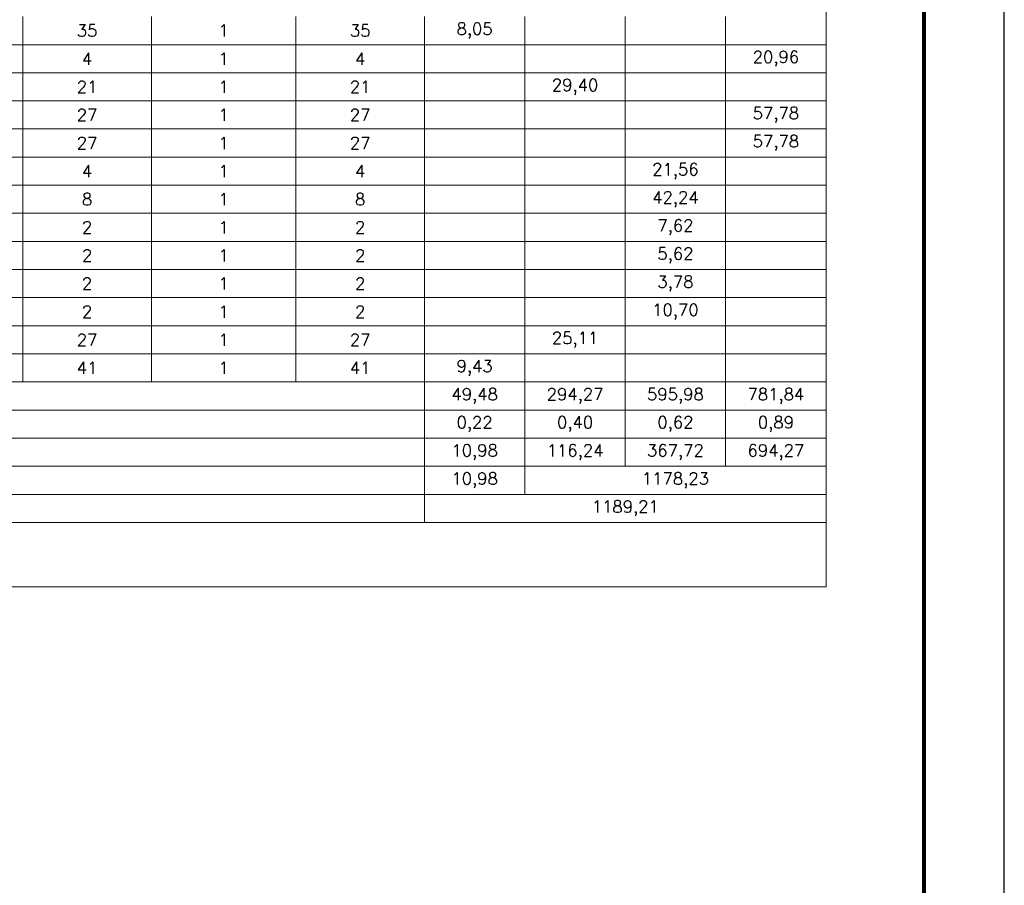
# Model space of a CAD drawing. Extents: x 253237 to 278058, y -131782 to -118389.
# Tile 21 of 23: x 274906 to 277357, y -128330 to -126174. Entities that reach past the tile are written whole.
import ezdxf

# ---------------------------------------------------------------- set-up
doc = ezdxf.new("R2010")
doc.units = 0
doc.header["$LTSCALE"] = 5
doc.header["$MEASUREMENT"] = 0
doc.layers.add('_FORMATKA', color=8, linetype='Continuous', lineweight=15, plot=False)
for name, color, linetype, lineweight in [('_RAMKA', 7, 'Continuous', 35), ('AutoCAD_Structural_Detailing_tabele zbrojenia', 7, 'Continuous', 20), ('PS_DIM', 4, 'Continuous', 13)]:
    doc.layers.add(name, color=color, linetype=linetype, lineweight=lineweight)
doc.styles.add('styl2T', font='simplex.shx', dxfattribs={"height": 30})

# ---------------------------------------------------------------- blocks, each defined once
blk = doc.blocks.new('*U16')
at = {"layer": '_FORMATKA', "lineweight": -3}
blk.add_lwpolyline([(-1200, 0), (0, 0), (0, 594), (-1200, 594)], close=True, dxfattribs=at)
at = {"layer": '_RAMKA', "lineweight": -3, "const_width": 0.5}
blk.add_lwpolyline([(-1170, 10), (-10, 10), (-10, 584), (-1170, 584)], close=True, dxfattribs=at)

msp = doc.modelspace()

# ---------------------------------------------------------------- linework, layer by layer
at = {"layer": 'AutoCAD_Structural_Detailing_tabele zbrojenia', "color": 242}
for p, q in [((276913.54, -124126.21), (276913.54, -127586.21)), ((274913.54, -126166.21), (274913.54, -126236.21)), ((274913.54, -126236.21), (274913.54, -126166.21)), ((275233.54, -126166.21), (275233.54, -126236.21)), ((275233.54, -126236.21), (275233.54, -126166.21)), ((275593.54, -126166.21), (275593.54, -126236.21)), ((275593.54, -126236.21), (275593.54, -126166.21)), ((275913.54, -126166.21), (275913.54, -126236.21)), ((275913.54, -126236.21), (275913.54, -126166.21)), ((276163.54, -126166.21), (276163.54, -126236.21)), ((276163.54, -126236.21), (276163.54, -126166.21)), ((276413.54, -126166.21), (276413.54, -126236.21)), ((276413.54, -126236.21), (276413.54, -126166.21)), ((276663.54, -126166.21), (276663.54, -126236.21)), ((276663.54, -126236.21), (276663.54, -126166.21)), ((276913.54, -126166.21), (276913.54, -126236.21)), ((274913.54, -126236.21), (274553.54, -126236.21)), ((274553.54, -126236.21), (274913.54, -126236.21)), ((275233.54, -126236.21), (274913.54, -126236.21)), ((274913.54, -126236.21), (274913.54, -126306.21)), ((274913.54, -126236.21), (275233.54, -126236.21)), ((274913.54, -126306.21), (274913.54, -126236.21)), ((275593.54, -126236.21), (275233.54, -126236.21)), ((275233.54, -126236.21), (275233.54, -126306.21)), ((275233.54, -126236.21), (275593.54, -126236.21)), ((275233.54, -126306.21), (275233.54, -126236.21)), ((275913.54, -126236.21), (275593.54, -126236.21)), ((275593.54, -126236.21), (275593.54, -126306.21)), ((275593.54, -126236.21), (275913.54, -126236.21)), ((275593.54, -126306.21), (275593.54, -126236.21)), ((276163.54, -126236.21), (275913.54, -126236.21)), ((275913.54, -126236.21), (275913.54, -126306.21)), ((275913.54, -126236.21), (276163.54, -126236.21)), ((275913.54, -126306.21), (275913.54, -126236.21)), ((276413.54, -126236.21), (276163.54, -126236.21)), ((276163.54, -126236.21), (276163.54, -126306.21)), ((276163.54, -126236.21), (276413.54, -126236.21)), ((276163.54, -126306.21), (276163.54, -126236.21)), ((276663.54, -126236.21), (276413.54, -126236.21)), ((276413.54, -126236.21), (276413.54, -126306.21)), ((276413.54, -126236.21), (276663.54, -126236.21)), ((276413.54, -126306.21), (276413.54, -126236.21)), ((276913.54, -126236.21), (276663.54, -126236.21)), ((276663.54, -126236.21), (276663.54, -126306.21)), ((276663.54, -126236.21), (276913.54, -126236.21)), ((276663.54, -126306.21), (276663.54, -126236.21)), ((276913.54, -126236.21), (276913.54, -126306.21)), ((274913.54, -126306.21), (274553.54, -126306.21)), ((274553.54, -126306.21), (274913.54, -126306.21)), ((275233.54, -126306.21), (274913.54, -126306.21)), ((274913.54, -126306.21), (274913.54, -126376.21)), ((274913.54, -126306.21), (275233.54, -126306.21)), ((274913.54, -126376.21), (274913.54, -126306.21)), ((275593.54, -126306.21), (275233.54, -126306.21)), ((275233.54, -126306.21), (275233.54, -126376.21)), ((275233.54, -126306.21), (275593.54, -126306.21)), ((275233.54, -126376.21), (275233.54, -126306.21)), ((275913.54, -126306.21), (275593.54, -126306.21)), ((275593.54, -126306.21), (275593.54, -126376.21)), ((275593.54, -126306.21), (275913.54, -126306.21)), ((275593.54, -126376.21), (275593.54, -126306.21)), ((276163.54, -126306.21), (275913.54, -126306.21)), ((275913.54, -126306.21), (275913.54, -126376.21)), ((275913.54, -126306.21), (276163.54, -126306.21)), ((275913.54, -126376.21), (275913.54, -126306.21)), ((276413.54, -126306.21), (276163.54, -126306.21)), ((276163.54, -126306.21), (276163.54, -126376.21)), ((276163.54, -126306.21), (276413.54, -126306.21)), ((276163.54, -126376.21), (276163.54, -126306.21)), ((276663.54, -126306.21), (276413.54, -126306.21)), ((276413.54, -126306.21), (276413.54, -126376.21)), ((276413.54, -126306.21), (276663.54, -126306.21)), ((276413.54, -126376.21), (276413.54, -126306.21)), ((276913.54, -126306.21), (276663.54, -126306.21)), ((276663.54, -126306.21), (276663.54, -126376.21)), ((276663.54, -126306.21), (276913.54, -126306.21)), ((276663.54, -126376.21), (276663.54, -126306.21)), ((276913.54, -126306.21), (276913.54, -126376.21)), ((274913.54, -126376.21), (274553.54, -126376.21)), ((274553.54, -126376.21), (274913.54, -126376.21)), ((275233.54, -126376.21), (274913.54, -126376.21)), ((274913.54, -126376.21), (274913.54, -126446.21)), ((274913.54, -126376.21), (275233.54, -126376.21)), ((274913.54, -126446.21), (274913.54, -126376.21)), ((275593.54, -126376.21), (275233.54, -126376.21)), ((275233.54, -126376.21), (275233.54, -126446.21)), ((275233.54, -126376.21), (275593.54, -126376.21)), ((275233.54, -126446.21), (275233.54, -126376.21)), ((275913.54, -126376.21), (275593.54, -126376.21)), ((275593.54, -126376.21), (275593.54, -126446.21)), ((275593.54, -126376.21), (275913.54, -126376.21)), ((275593.54, -126446.21), (275593.54, -126376.21)), ((276163.54, -126376.21), (275913.54, -126376.21)), ((275913.54, -126376.21), (275913.54, -126446.21)), ((275913.54, -126376.21), (276163.54, -126376.21)), ((275913.54, -126446.21), (275913.54, -126376.21)), ((276413.54, -126376.21), (276163.54, -126376.21)), ((276163.54, -126376.21), (276163.54, -126446.21)), ((276163.54, -126376.21), (276413.54, -126376.21)), ((276163.54, -126446.21), (276163.54, -126376.21)), ((276663.54, -126376.21), (276413.54, -126376.21)), ((276413.54, -126376.21), (276413.54, -126446.21)), ((276413.54, -126376.21), (276663.54, -126376.21)), ((276413.54, -126446.21), (276413.54, -126376.21)), ((276913.54, -126376.21), (276663.54, -126376.21)), ((276663.54, -126376.21), (276663.54, -126446.21)), ((276663.54, -126376.21), (276913.54, -126376.21)), ((276663.54, -126446.21), (276663.54, -126376.21)), ((276913.54, -126376.21), (276913.54, -126446.21)), ((274913.54, -126446.21), (274553.54, -126446.21)), ((274553.54, -126446.21), (274913.54, -126446.21)), ((275233.54, -126446.21), (274913.54, -126446.21)), ((274913.54, -126446.21), (274913.54, -126516.21)), ((274913.54, -126446.21), (275233.54, -126446.21)), ((274913.54, -126516.21), (274913.54, -126446.21)), ((275593.54, -126446.21), (275233.54, -126446.21)), ((275233.54, -126446.21), (275233.54, -126516.21)), ((275233.54, -126446.21), (275593.54, -126446.21)), ((275233.54, -126516.21), (275233.54, -126446.21)), ((275913.54, -126446.21), (275593.54, -126446.21)), ((275593.54, -126446.21), (275593.54, -126516.21)), ((275593.54, -126446.21), (275913.54, -126446.21)), ((275593.54, -126516.21), (275593.54, -126446.21)), ((276163.54, -126446.21), (275913.54, -126446.21)), ((275913.54, -126446.21), (275913.54, -126516.21)), ((275913.54, -126446.21), (276163.54, -126446.21)), ((275913.54, -126516.21), (275913.54, -126446.21)), ((276413.54, -126446.21), (276163.54, -126446.21)), ((276163.54, -126446.21), (276163.54, -126516.21)), ((276163.54, -126446.21), (276413.54, -126446.21)), ((276163.54, -126516.21), (276163.54, -126446.21)), ((276663.54, -126446.21), (276413.54, -126446.21)), ((276413.54, -126446.21), (276413.54, -126516.21)), ((276413.54, -126446.21), (276663.54, -126446.21)), ((276413.54, -126516.21), (276413.54, -126446.21)), ((276913.54, -126446.21), (276663.54, -126446.21)), ((276663.54, -126446.21), (276663.54, -126516.21)), ((276663.54, -126446.21), (276913.54, -126446.21)), ((276663.54, -126516.21), (276663.54, -126446.21)), ((276913.54, -126446.21), (276913.54, -126516.21)), ((274913.54, -126516.21), (274553.54, -126516.21)), ((274553.54, -126516.21), (274913.54, -126516.21)), ((275233.54, -126516.21), (274913.54, -126516.21)), ((274913.54, -126516.21), (274913.54, -126586.21)), ((274913.54, -126516.21), (275233.54, -126516.21)), ((274913.54, -126586.21), (274913.54, -126516.21)), ((275593.54, -126516.21), (275233.54, -126516.21)), ((275233.54, -126516.21), (275233.54, -126586.21)), ((275233.54, -126516.21), (275593.54, -126516.21)), ((275233.54, -126586.21), (275233.54, -126516.21)), ((275913.54, -126516.21), (275593.54, -126516.21)), ((275593.54, -126516.21), (275593.54, -126586.21)), ((275593.54, -126516.21), (275913.54, -126516.21)), ((275593.54, -126586.21), (275593.54, -126516.21)), ((276163.54, -126516.21), (275913.54, -126516.21)), ((275913.54, -126516.21), (275913.54, -126586.21)), ((275913.54, -126516.21), (276163.54, -126516.21)), ((275913.54, -126586.21), (275913.54, -126516.21)), ((276413.54, -126516.21), (276163.54, -126516.21)), ((276163.54, -126516.21), (276163.54, -126586.21)), ((276163.54, -126516.21), (276413.54, -126516.21)), ((276163.54, -126586.21), (276163.54, -126516.21)), ((276663.54, -126516.21), (276413.54, -126516.21)), ((276413.54, -126516.21), (276413.54, -126586.21)), ((276413.54, -126516.21), (276663.54, -126516.21)), ((276413.54, -126586.21), (276413.54, -126516.21)), ((276913.54, -126516.21), (276663.54, -126516.21)), ((276663.54, -126516.21), (276663.54, -126586.21)), ((276663.54, -126516.21), (276913.54, -126516.21)), ((276663.54, -126586.21), (276663.54, -126516.21)), ((276913.54, -126516.21), (276913.54, -126586.21)), ((274913.54, -126586.21), (274553.54, -126586.21)), ((274553.54, -126586.21), (274913.54, -126586.21)), ((275233.54, -126586.21), (274913.54, -126586.21)), ((274913.54, -126586.21), (274913.54, -126656.21)), ((274913.54, -126586.21), (275233.54, -126586.21)), ((274913.54, -126656.21), (274913.54, -126586.21)), ((275593.54, -126586.21), (275233.54, -126586.21)), ((275233.54, -126586.21), (275233.54, -126656.21)), ((275233.54, -126586.21), (275593.54, -126586.21)), ((275233.54, -126656.21), (275233.54, -126586.21)), ((275913.54, -126586.21), (275593.54, -126586.21)), ((275593.54, -126586.21), (275593.54, -126656.21)), ((275593.54, -126586.21), (275913.54, -126586.21)), ((275593.54, -126656.21), (275593.54, -126586.21)), ((276163.54, -126586.21), (275913.54, -126586.21)), ((275913.54, -126586.21), (275913.54, -126656.21)), ((275913.54, -126586.21), (276163.54, -126586.21)), ((275913.54, -126656.21), (275913.54, -126586.21)), ((276413.54, -126586.21), (276163.54, -126586.21)), ((276163.54, -126586.21), (276163.54, -126656.21)), ((276163.54, -126586.21), (276413.54, -126586.21)), ((276163.54, -126656.21), (276163.54, -126586.21)), ((276663.54, -126586.21), (276413.54, -126586.21)), ((276413.54, -126586.21), (276413.54, -126656.21)), ((276413.54, -126586.21), (276663.54, -126586.21)), ((276413.54, -126656.21), (276413.54, -126586.21)), ((276913.54, -126586.21), (276663.54, -126586.21)), ((276663.54, -126586.21), (276663.54, -126656.21)), ((276663.54, -126586.21), (276913.54, -126586.21)), ((276663.54, -126656.21), (276663.54, -126586.21)), ((276913.54, -126586.21), (276913.54, -126656.21)), ((274913.54, -126656.21), (274553.54, -126656.21)), ((274553.54, -126656.21), (274913.54, -126656.21)), ((275233.54, -126656.21), (274913.54, -126656.21)), ((274913.54, -126656.21), (274913.54, -126726.21)), ((274913.54, -126656.21), (275233.54, -126656.21)), ((274913.54, -126726.21), (274913.54, -126656.21)), ((275593.54, -126656.21), (275233.54, -126656.21)), ((275233.54, -126656.21), (275233.54, -126726.21)), ((275233.54, -126656.21), (275593.54, -126656.21)), ((275233.54, -126726.21), (275233.54, -126656.21)), ((275913.54, -126656.21), (275593.54, -126656.21)), ((275593.54, -126656.21), (275593.54, -126726.21)), ((275593.54, -126656.21), (275913.54, -126656.21)), ((275593.54, -126726.21), (275593.54, -126656.21)), ((276163.54, -126656.21), (275913.54, -126656.21)), ((275913.54, -126656.21), (275913.54, -126726.21)), ((275913.54, -126656.21), (276163.54, -126656.21)), ((275913.54, -126726.21), (275913.54, -126656.21)), ((276413.54, -126656.21), (276163.54, -126656.21)), ((276163.54, -126656.21), (276163.54, -126726.21)), ((276163.54, -126656.21), (276413.54, -126656.21)), ((276163.54, -126726.21), (276163.54, -126656.21)), ((276663.54, -126656.21), (276413.54, -126656.21)), ((276413.54, -126656.21), (276413.54, -126726.21)), ((276413.54, -126656.21), (276663.54, -126656.21)), ((276413.54, -126726.21), (276413.54, -126656.21)), ((276913.54, -126656.21), (276663.54, -126656.21)), ((276663.54, -126656.21), (276663.54, -126726.21)), ((276663.54, -126656.21), (276913.54, -126656.21)), ((276663.54, -126726.21), (276663.54, -126656.21)), ((276913.54, -126656.21), (276913.54, -126726.21)), ((274913.54, -126726.21), (274553.54, -126726.21)), ((274553.54, -126726.21), (274913.54, -126726.21)), ((275233.54, -126726.21), (274913.54, -126726.21)), ((274913.54, -126726.21), (274913.54, -126796.21)), ((274913.54, -126726.21), (275233.54, -126726.21)), ((274913.54, -126796.21), (274913.54, -126726.21)), ((275593.54, -126726.21), (275233.54, -126726.21)), ((275233.54, -126726.21), (275233.54, -126796.21)), ((275233.54, -126726.21), (275593.54, -126726.21)), ((275233.54, -126796.21), (275233.54, -126726.21)), ((275913.54, -126726.21), (275593.54, -126726.21)), ((275593.54, -126726.21), (275593.54, -126796.21)), ((275593.54, -126726.21), (275913.54, -126726.21)), ((275593.54, -126796.21), (275593.54, -126726.21)), ((276163.54, -126726.21), (275913.54, -126726.21)), ((275913.54, -126726.21), (275913.54, -126796.21)), ((275913.54, -126726.21), (276163.54, -126726.21)), ((275913.54, -126796.21), (275913.54, -126726.21)), ((276413.54, -126726.21), (276163.54, -126726.21)), ((276163.54, -126726.21), (276163.54, -126796.21)), ((276163.54, -126726.21), (276413.54, -126726.21)), ((276163.54, -126796.21), (276163.54, -126726.21)), ((276663.54, -126726.21), (276413.54, -126726.21)), ((276413.54, -126726.21), (276413.54, -126796.21)), ((276413.54, -126726.21), (276663.54, -126726.21)), ((276413.54, -126796.21), (276413.54, -126726.21)), ((276913.54, -126726.21), (276663.54, -126726.21)), ((276663.54, -126726.21), (276663.54, -126796.21)), ((276663.54, -126726.21), (276913.54, -126726.21)), ((276663.54, -126796.21), (276663.54, -126726.21)), ((276913.54, -126726.21), (276913.54, -126796.21)), ((274913.54, -126796.21), (274553.54, -126796.21)), ((274553.54, -126796.21), (274913.54, -126796.21)), ((275233.54, -126796.21), (274913.54, -126796.21)), ((274913.54, -126796.21), (274913.54, -126866.21)), ((274913.54, -126796.21), (275233.54, -126796.21)), ((274913.54, -126866.21), (274913.54, -126796.21)), ((275593.54, -126796.21), (275233.54, -126796.21)), ((275233.54, -126796.21), (275233.54, -126866.21)), ((275233.54, -126796.21), (275593.54, -126796.21)), ((275233.54, -126866.21), (275233.54, -126796.21)), ((275913.54, -126796.21), (275593.54, -126796.21)), ((275593.54, -126796.21), (275593.54, -126866.21)), ((275593.54, -126796.21), (275913.54, -126796.21)), ((275593.54, -126866.21), (275593.54, -126796.21)), ((276163.54, -126796.21), (275913.54, -126796.21)), ((275913.54, -126796.21), (275913.54, -126866.21)), ((275913.54, -126796.21), (276163.54, -126796.21)), ((275913.54, -126866.21), (275913.54, -126796.21)), ((276413.54, -126796.21), (276163.54, -126796.21)), ((276163.54, -126796.21), (276163.54, -126866.21)), ((276163.54, -126796.21), (276413.54, -126796.21)), ((276163.54, -126866.21), (276163.54, -126796.21)), ((276663.54, -126796.21), (276413.54, -126796.21)), ((276413.54, -126796.21), (276413.54, -126866.21)), ((276413.54, -126796.21), (276663.54, -126796.21)), ((276413.54, -126866.21), (276413.54, -126796.21)), ((276913.54, -126796.21), (276663.54, -126796.21)), ((276663.54, -126796.21), (276663.54, -126866.21)), ((276663.54, -126796.21), (276913.54, -126796.21)), ((276663.54, -126866.21), (276663.54, -126796.21)), ((276913.54, -126796.21), (276913.54, -126866.21)), ((274913.54, -126866.21), (274553.54, -126866.21)), ((274553.54, -126866.21), (274913.54, -126866.21)), ((275233.54, -126866.21), (274913.54, -126866.21)), ((274913.54, -126866.21), (274913.54, -126936.21)), ((274913.54, -126866.21), (275233.54, -126866.21)), ((274913.54, -126936.21), (274913.54, -126866.21)), ((275593.54, -126866.21), (275233.54, -126866.21)), ((275233.54, -126866.21), (275233.54, -126936.21)), ((275233.54, -126866.21), (275593.54, -126866.21)), ((275233.54, -126936.21), (275233.54, -126866.21)), ((275913.54, -126866.21), (275593.54, -126866.21)), ((275593.54, -126866.21), (275593.54, -126936.21)), ((275593.54, -126866.21), (275913.54, -126866.21)), ((275593.54, -126936.21), (275593.54, -126866.21)), ((276163.54, -126866.21), (275913.54, -126866.21)), ((275913.54, -126866.21), (275913.54, -126936.21)), ((275913.54, -126866.21), (276163.54, -126866.21)), ((275913.54, -126936.21), (275913.54, -126866.21)), ((276413.54, -126866.21), (276163.54, -126866.21)), ((276163.54, -126866.21), (276163.54, -126936.21)), ((276163.54, -126866.21), (276413.54, -126866.21)), ((276163.54, -126936.21), (276163.54, -126866.21)), ((276663.54, -126866.21), (276413.54, -126866.21)), ((276413.54, -126866.21), (276413.54, -126936.21)), ((276413.54, -126866.21), (276663.54, -126866.21)), ((276413.54, -126936.21), (276413.54, -126866.21)), ((276913.54, -126866.21), (276663.54, -126866.21)), ((276663.54, -126866.21), (276663.54, -126936.21)), ((276663.54, -126866.21), (276913.54, -126866.21)), ((276663.54, -126936.21), (276663.54, -126866.21)), ((276913.54, -126866.21), (276913.54, -126936.21)), ((274913.54, -126936.21), (274553.54, -126936.21)), ((274553.54, -126936.21), (274913.54, -126936.21)), ((275233.54, -126936.21), (274913.54, -126936.21)), ((274913.54, -126936.21), (274913.54, -127006.21)), ((274913.54, -126936.21), (275233.54, -126936.21)), ((274913.54, -127006.21), (274913.54, -126936.21)), ((275593.54, -126936.21), (275233.54, -126936.21)), ((275233.54, -126936.21), (275233.54, -127006.21)), ((275233.54, -126936.21), (275593.54, -126936.21)), ((275233.54, -127006.21), (275233.54, -126936.21)), ((275913.54, -126936.21), (275593.54, -126936.21)), ((275593.54, -126936.21), (275593.54, -127006.21)), ((275593.54, -126936.21), (275913.54, -126936.21)), ((275593.54, -127006.21), (275593.54, -126936.21)), ((276163.54, -126936.21), (275913.54, -126936.21)), ((275913.54, -126936.21), (275913.54, -127006.21)), ((275913.54, -126936.21), (276163.54, -126936.21)), ((275913.54, -127006.21), (275913.54, -126936.21)), ((276413.54, -126936.21), (276163.54, -126936.21)), ((276163.54, -126936.21), (276163.54, -127006.21)), ((276163.54, -126936.21), (276413.54, -126936.21)), ((276163.54, -127006.21), (276163.54, -126936.21)), ((276663.54, -126936.21), (276413.54, -126936.21)), ((276413.54, -126936.21), (276413.54, -127006.21)), ((276413.54, -126936.21), (276663.54, -126936.21)), ((276413.54, -127006.21), (276413.54, -126936.21)), ((276913.54, -126936.21), (276663.54, -126936.21)), ((276663.54, -126936.21), (276663.54, -127006.21)), ((276663.54, -126936.21), (276913.54, -126936.21)), ((276663.54, -127006.21), (276663.54, -126936.21)), ((276913.54, -126936.21), (276913.54, -127006.21)), ((274913.54, -127006.21), (274553.54, -127006.21)), ((274553.54, -127006.21), (274913.54, -127006.21)), ((275233.54, -127006.21), (274913.54, -127006.21)), ((274913.54, -127006.21), (274913.54, -127076.21)), ((274913.54, -127006.21), (275233.54, -127006.21)), ((274913.54, -127076.21), (274913.54, -127006.21)), ((275593.54, -127006.21), (275233.54, -127006.21)), ((275233.54, -127006.21), (275233.54, -127076.21)), ((275233.54, -127006.21), (275593.54, -127006.21)), ((275233.54, -127076.21), (275233.54, -127006.21)), ((275913.54, -127006.21), (275593.54, -127006.21)), ((275593.54, -127006.21), (275593.54, -127076.21)), ((275593.54, -127006.21), (275913.54, -127006.21)), ((275593.54, -127076.21), (275593.54, -127006.21)), ((276163.54, -127006.21), (275913.54, -127006.21)), ((275913.54, -127006.21), (275913.54, -127076.21)), ((275913.54, -127006.21), (276163.54, -127006.21)), ((275913.54, -127076.21), (275913.54, -127006.21)), ((276413.54, -127006.21), (276163.54, -127006.21)), ((276163.54, -127006.21), (276163.54, -127076.21)), ((276163.54, -127006.21), (276413.54, -127006.21)), ((276163.54, -127076.21), (276163.54, -127006.21)), ((276663.54, -127006.21), (276413.54, -127006.21)), ((276413.54, -127006.21), (276413.54, -127076.21)), ((276413.54, -127006.21), (276663.54, -127006.21)), ((276413.54, -127076.21), (276413.54, -127006.21)), ((276913.54, -127006.21), (276663.54, -127006.21)), ((276663.54, -127006.21), (276663.54, -127076.21)), ((276663.54, -127006.21), (276913.54, -127006.21)), ((276663.54, -127076.21), (276663.54, -127006.21)), ((276913.54, -127006.21), (276913.54, -127076.21)), ((273943.54, -127076.21), (275913.54, -127076.21)), ((274913.54, -127076.21), (274553.54, -127076.21)), ((275233.54, -127076.21), (274913.54, -127076.21)), ((275593.54, -127076.21), (275233.54, -127076.21)), ((275913.54, -127076.21), (275593.54, -127076.21)), ((275913.54, -127076.21), (275913.54, -127146.21)), ((276163.54, -127076.21), (275913.54, -127076.21)), ((275913.54, -127076.21), (276163.54, -127076.21)), ((275913.54, -127146.21), (275913.54, -127076.21)), ((276413.54, -127076.21), (276163.54, -127076.21)), ((276163.54, -127076.21), (276163.54, -127146.21)), ((276163.54, -127076.21), (276413.54, -127076.21)), ((276163.54, -127146.21), (276163.54, -127076.21)), ((276663.54, -127076.21), (276413.54, -127076.21)), ((276413.54, -127076.21), (276413.54, -127146.21)), ((276413.54, -127076.21), (276663.54, -127076.21)), ((276413.54, -127146.21), (276413.54, -127076.21)), ((276913.54, -127076.21), (276663.54, -127076.21)), ((276663.54, -127076.21), (276663.54, -127146.21)), ((276663.54, -127076.21), (276913.54, -127076.21)), ((276663.54, -127146.21), (276663.54, -127076.21)), ((276913.54, -127076.21), (276913.54, -127146.21)), ((273943.54, -127146.21), (275913.54, -127146.21)), ((275913.54, -127146.21), (273943.54, -127146.21)), ((275913.54, -127146.21), (275913.54, -127216.21)), ((276163.54, -127146.21), (275913.54, -127146.21)), ((275913.54, -127146.21), (276163.54, -127146.21)), ((275913.54, -127216.21), (275913.54, -127146.21)), ((276413.54, -127146.21), (276163.54, -127146.21)), ((276163.54, -127146.21), (276163.54, -127216.21)), ((276163.54, -127146.21), (276413.54, -127146.21)), ((276163.54, -127216.21), (276163.54, -127146.21)), ((276663.54, -127146.21), (276413.54, -127146.21)), ((276413.54, -127146.21), (276413.54, -127216.21)), ((276413.54, -127146.21), (276663.54, -127146.21)), ((276413.54, -127216.21), (276413.54, -127146.21)), ((276913.54, -127146.21), (276663.54, -127146.21)), ((276663.54, -127146.21), (276663.54, -127216.21)), ((276663.54, -127146.21), (276913.54, -127146.21)), ((276663.54, -127216.21), (276663.54, -127146.21)), ((276913.54, -127146.21), (276913.54, -127216.21)), ((273943.54, -127216.21), (275913.54, -127216.21)), ((275913.54, -127216.21), (273943.54, -127216.21)), ((275913.54, -127216.21), (275913.54, -127286.21)), ((276163.54, -127216.21), (275913.54, -127216.21)), ((275913.54, -127216.21), (276163.54, -127216.21)), ((275913.54, -127286.21), (275913.54, -127216.21)), ((276413.54, -127216.21), (276163.54, -127216.21)), ((276163.54, -127216.21), (276163.54, -127286.21)), ((276163.54, -127216.21), (276413.54, -127216.21)), ((276163.54, -127286.21), (276163.54, -127216.21)), ((276663.54, -127216.21), (276413.54, -127216.21)), ((276413.54, -127216.21), (276413.54, -127286.21)), ((276413.54, -127216.21), (276663.54, -127216.21)), ((276413.54, -127286.21), (276413.54, -127216.21)), ((276913.54, -127216.21), (276663.54, -127216.21)), ((276663.54, -127216.21), (276663.54, -127286.21)), ((276663.54, -127216.21), (276913.54, -127216.21)), ((276663.54, -127286.21), (276663.54, -127216.21)), ((276913.54, -127216.21), (276913.54, -127286.21)), ((273943.54, -127286.21), (275913.54, -127286.21)), ((275913.54, -127286.21), (273943.54, -127286.21)), ((275913.54, -127286.21), (275913.54, -127356.21)), ((276163.54, -127286.21), (275913.54, -127286.21)), ((275913.54, -127286.21), (276163.54, -127286.21)), ((275913.54, -127356.21), (275913.54, -127286.21)), ((276163.54, -127286.21), (276913.54, -127286.21)), ((276163.54, -127356.21), (276163.54, -127286.21)), ((276413.54, -127286.21), (276163.54, -127286.21)), ((276163.54, -127286.21), (276163.54, -127356.21)), ((276663.54, -127286.21), (276413.54, -127286.21)), ((276913.54, -127286.21), (276663.54, -127286.21)), ((276913.54, -127286.21), (276913.54, -127356.21)), ((273943.54, -127356.21), (275913.54, -127356.21)), ((275913.54, -127356.21), (273943.54, -127356.21)), ((275913.54, -127356.21), (275913.54, -127426.21)), ((275913.54, -127356.21), (276913.54, -127356.21)), ((275913.54, -127426.21), (275913.54, -127356.21)), ((276163.54, -127356.21), (275913.54, -127356.21)), ((276913.54, -127356.21), (276163.54, -127356.21)), ((276913.54, -127356.21), (276913.54, -127426.21)), ((275913.54, -127426.21), (273943.54, -127426.21)), ((273943.54, -127426.21), (276913.54, -127426.21)), ((276913.54, -127426.21), (275913.54, -127426.21)), ((276913.54, -127426.21), (276913.54, -127586.21)), ((276913.54, -127586.21), (273943.54, -127586.21)), ((276913.54, -127586.21), (273943.54, -127586.21))]:
    msp.add_line(p, q, dxfattribs=at)

# ---------------------------------------------------------------- block references
at = {"layer": 'PS_DIM', "xscale": 20, "yscale": 20, "zscale": 20}
msp.add_blockref('*U16', (277357.33, -131782.14), dxfattribs=at)

# ---------------------------------------------------------------- texts
at = {"layer": 'AutoCAD_Structural_Detailing_tabele zbrojenia', "color": 2, "char_height": 30, "attachment_point": 5, "style": 'styl2T'}
for s, insert, width in [('35', (275073.54, -126201.21), 320), ('1', (275413.54, -126201.21), 360), ('35', (275753.54, -126201.21), 320), ('8,05', (276038.54, -126201.21), 250), ('4', (275073.54, -126271.21), 320), ('1', (275413.54, -126271.21), 360), ('4', (275753.54, -126271.21), 320), ('20,96', (276788.54, -126271.21), 250), ('21', (275073.54, -126341.21), 320), ('1', (275413.54, -126341.21), 360), ('21', (275753.54, -126341.21), 320), ('29,40', (276288.54, -126341.21), 250), ('27', (275073.54, -126411.21), 320), ('1', (275413.54, -126411.21), 360), ('27', (275753.54, -126411.21), 320), ('57,78', (276788.54, -126411.21), 250), ('27', (275073.54, -126481.21), 320), ('1', (275413.54, -126481.21), 360), ('27', (275753.54, -126481.21), 320), ('57,78', (276788.54, -126481.21), 250), ('4', (275073.54, -126551.21), 320), ('1', (275413.54, -126551.21), 360), ('4', (275753.54, -126551.21), 320), ('21,56', (276538.54, -126551.21), 250), ('8', (275073.54, -126621.21), 320), ('1', (275413.54, -126621.21), 360), ('8', (275753.54, -126621.21), 320), ('42,24', (276538.54, -126621.21), 250), ('2', (275073.54, -126691.21), 320), ('1', (275413.54, -126691.21), 360), ('2', (275753.54, -126691.21), 320), ('7,62', (276538.54, -126691.21), 250), ('2', (275073.54, -126761.21), 320), ('1', (275413.54, -126761.21), 360), ('2', (275753.54, -126761.21), 320), ('5,62', (276538.54, -126761.21), 250), ('2', (275073.54, -126831.21), 320), ('1', (275413.54, -126831.21), 360), ('2', (275753.54, -126831.21), 320), ('3,78', (276538.54, -126831.21), 250), ('2', (275073.54, -126901.21), 320), ('1', (275413.54, -126901.21), 360), ('2', (275753.54, -126901.21), 320), ('10,70', (276538.54, -126901.21), 250), ('27', (275073.54, -126971.21), 320), ('1', (275413.54, -126971.21), 360), ('27', (275753.54, -126971.21), 320), ('25,11', (276288.54, -126971.21), 250), ('41', (275073.54, -127041.21), 320), ('1', (275413.54, -127041.21), 360), ('41', (275753.54, -127041.21), 320), ('9,43', (276038.54, -127041.21), 250), ('49,48', (276038.54, -127111.21), 250), ('294,27', (276288.54, -127111.21), 250), ('595,98', (276538.54, -127111.21), 250), ('781,84', (276788.54, -127111.21), 250), ('0,22', (276038.54, -127181.21), 250), ('0,40', (276288.54, -127181.21), 250), ('0,62', (276538.54, -127181.21), 250), ('0,89', (276788.54, -127181.21), 250), ('10,98', (276038.54, -127251.21), 250), ('116,24', (276288.54, -127251.21), 250), ('367,72', (276538.54, -127251.21), 250), ('694,27', (276788.54, -127251.21), 250), ('10,98', (276038.54, -127321.21), 250), ('1178,23', (276538.54, -127321.21), 750), ('1189,21', (276413.54, -127391.21), 1000)]:
    msp.add_mtext(s, dxfattribs=dict(at, insert=insert, width=width))

doc.saveas('drawing.dxf')
